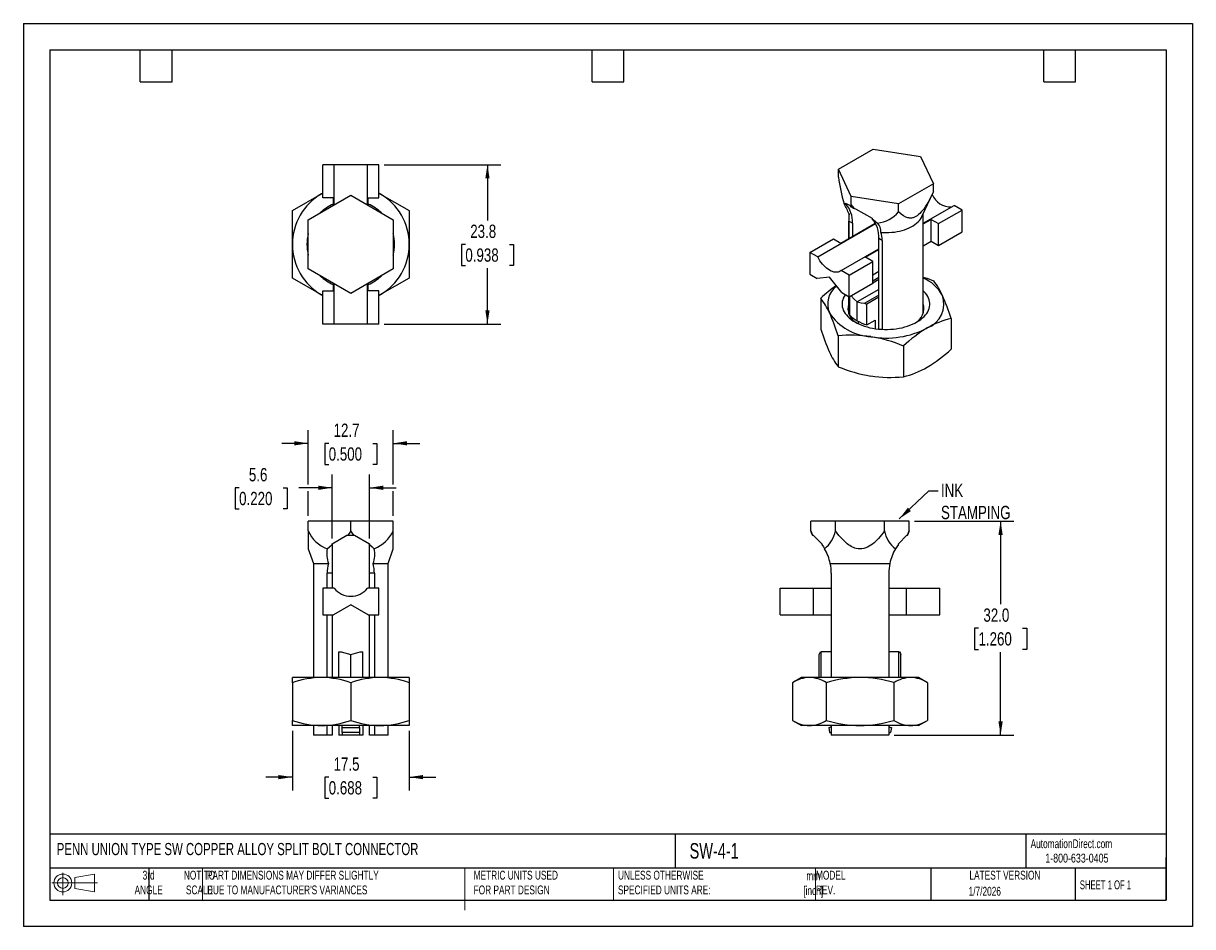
# Model space of a CAD drawing. Header units: millimetres. Extents: x 0 to 175, y 0 to 135.
import ezdxf

# ---------------------------------------------------------------- set-up
doc = ezdxf.new("R2010")
doc.units = ezdxf.units.MM
doc.header["$LTSCALE"] = 0.625
doc.linetypes.add('CENTERX2', pattern=[20.32, 12.7, -2.54, 2.54, -2.54])
doc.layers.add('DIMENSIONS', color=140, linetype='Continuous', lineweight=25)
doc.layers.add('TEXT', color=140, linetype='Continuous', lineweight=25)
doc.layers.add('SLD-DEFPOINTS', color=7, linetype='Continuous')
doc.styles.add('SLDTEXTSTYLE0', font='TXT', dxfattribs={"width": 0.7})
doc.styles.add('SLDTEXTSTYLE1', font='TXT', dxfattribs={"width": 0.65})
doc.styles.add('SLDTEXTSTYLE2', font='TXT', dxfattribs={"width": 0.75})
doc.dimstyles.new('SLDDIMSTYLE0', dxfattribs={"dimtxt": 1.984375, "dimasz": 2.06375, "dimexe": 0, "dimexo": 0.0625, "dimgap": 0.496094, "dimtad": 0, "dimtih": 1, "dimtoh": 1, "dimdec": 1, "dimrnd": 1e-09, "dimzin": 12, "dimdsep": 46, "dimtxsty": 'SLDTEXTSTYLE2', "dimsah": 1, "dimcen": 0.09, "dimadec": 0, "dimazin": 3, "dimtfac": 1, "dimtdec": 1, "dimtmove": 0, "dimatfit": 0, "dimfxl": 0, "dimfrac": 2, "dimtolj": 1, "dimtzin": 12, "dimarcsym": 0})
doc.dimstyles.new('SLDDIMSTYLE1', dxfattribs={"dimtxt": 0.18, "dimasz": 2.06375, "dimexe": 0, "dimexo": 0.0625, "dimgap": 0, "dimtad": 0, "dimtih": 1, "dimtoh": 1, "dimdec": 0, "dimrnd": 1e-09, "dimzin": 0, "dimdsep": 46, "dimtxsty": 'Standard', "dimsah": 1, "dimcen": 0.09, "dimadec": 0, "dimazin": 0, "dimtfac": 2.06375, "dimtdec": 0, "dimtofl": 0, "dimtmove": 0, "dimatfit": 3, "dimfxl": 0, "dimfrac": 2, "dimtolj": 1, "dimtzin": 0, "dimarcsym": 0})
doc.dimstyles.new('SLDDIMSTYLE2', dxfattribs={"dimtxt": 1.984375, "dimasz": 2.06375, "dimexe": 0, "dimexo": 0.0625, "dimgap": 0.496094, "dimtad": 0, "dimtih": 1, "dimtoh": 1, "dimdec": 1, "dimrnd": 1e-09, "dimzin": 12, "dimdsep": 46, "dimtxsty": 'SLDTEXTSTYLE2', "dimsah": 1, "dimcen": 0.09, "dimadec": 0, "dimazin": 3, "dimtfac": 1, "dimtdec": 1, "dimtofl": 0, "dimtmove": 0, "dimatfit": 3, "dimfxl": 0, "dimfrac": 2, "dimtolj": 1, "dimtzin": 12, "dimarcsym": 0})
doc.dimstyles.new('SLDDIMSTYLE3', dxfattribs={"dimtxt": 1.984375, "dimasz": 2.06375, "dimexe": 0, "dimexo": 0.0625, "dimgap": 0.496094, "dimtad": 0, "dimtih": 1, "dimtoh": 1, "dimdec": 1, "dimrnd": 1e-09, "dimzin": 4, "dimdsep": 46, "dimtxsty": 'SLDTEXTSTYLE2', "dimsah": 1, "dimcen": 0.09, "dimadec": 0, "dimazin": 1, "dimtfac": 1, "dimtdec": 1, "dimtofl": 0, "dimtmove": 0, "dimatfit": 3, "dimfxl": 0, "dimfrac": 2, "dimtolj": 1, "dimtzin": 12, "dimarcsym": 0})

# ---------------------------------------------------------------- blocks, each defined once
blk = doc.blocks.new('Block11')
at = {"color": 7, "linetype": 'Continuous', "lineweight": 18}
for p, q in [((0, 1.8), (6.8, 1.8)), ((1.62, 3.32), (1.62, 0)), ((3.42, 2.6), (6.36, 3.14)), ((3.42, 1), (3.42, 2.6)), ((6.36, 3.14), (6.36, 0.46)), ((3.42, 1), (6.36, 0.46))]:
    blk.add_line(p, q, dxfattribs=at)
for radius in [1.34, 0.804]:
    blk.add_circle((1.62, 1.8), radius, dxfattribs=at)
blk = doc.blocks.new('Block12')
at = {"layer": 'SLD-DEFPOINTS'}
blk.add_blockref('Block11', (0, 0), dxfattribs=at)
blk = doc.blocks.new('_D')
at = {"layer": 'DIMENSIONS'}
for p, q in [((40.17, 29.24), (40.17, 20.35)), ((57.63, 29.24), (57.63, 20.35)), ((40.17, 22.34), (36.2, 22.34)), ((45.6, 22.32), (45, 22.32)), ((45, 22.32), (45, 19.17)), ((52.2, 22.32), (52.8, 22.32)), ((52.8, 22.32), (52.8, 19.17)), ((57.63, 22.34), (61.6, 22.34)), ((45, 19.17), (45.6, 19.17)), ((52.8, 19.17), (52.2, 19.17))]:
    blk.add_line(p, q, dxfattribs=at)
for points in [[(40.17, 22.34), (38.1, 22.65), (38.1, 22.02)], [(57.63, 22.34), (59.69, 22.02), (59.69, 22.65)]]:
    blk.add_solid(points, dxfattribs=at)
at = {"layer": 'DIMENSIONS', "char_height": 1.984, "attachment_point": 1, "style": 'SLDTEXTSTYLE2'}
for s, insert in [('17.5', (46.33, 25.28)), ('0.688', (45.6, 21.73))]:
    blk.add_mtext(s, dxfattribs=dict(at, insert=insert))
blk = doc.blocks.new('_D_1')
at = {"layer": 'DIMENSIONS'}
for p, q in [((42.55, 66.04), (42.55, 74.19)), ((55.25, 66.04), (55.25, 74.19)), ((42.55, 72.2), (38.58, 72.2)), ((45.6, 72.19), (45, 72.19)), ((45, 72.19), (45, 69.04)), ((52.2, 72.19), (52.8, 72.19)), ((52.8, 72.19), (52.8, 69.04)), ((55.25, 72.2), (59.22, 72.2)), ((45, 69.04), (45.6, 69.04)), ((52.8, 69.04), (52.2, 69.04)), ((42.55, 61.38), (42.55, 65.08)), ((55.25, 61.38), (55.25, 65.08))]:
    blk.add_line(p, q, dxfattribs=at)
for points in [[(42.55, 72.2), (40.49, 72.52), (40.49, 71.89)], [(55.25, 72.2), (57.31, 71.89), (57.31, 72.52)]]:
    blk.add_solid(points, dxfattribs=at)
at = {"layer": 'DIMENSIONS', "char_height": 1.984, "attachment_point": 1, "style": 'SLDTEXTSTYLE2'}
for s, insert in [('12.7', (46.33, 75.15)), ('0.500', (45.6, 71.6))]:
    blk.add_mtext(s, dxfattribs=dict(at, insert=insert))
blk = doc.blocks.new('_D_2')
at = {"layer": 'DIMENSIONS'}
for p, q in [((46.1, 57.97), (46.1, 67.55)), ((51.69, 57.97), (51.69, 67.55)), ((32.22, 65.55), (31.61, 65.55)), ((31.61, 65.55), (31.61, 62.4)), ((38.81, 65.55), (39.42, 65.55)), ((39.42, 65.55), (39.42, 62.4)), ((46.1, 65.56), (41.16, 65.56)), ((51.69, 65.56), (55.66, 65.56)), ((31.61, 62.4), (32.22, 62.4)), ((39.42, 62.4), (38.81, 62.4))]:
    blk.add_line(p, q, dxfattribs=at)
for points in [[(46.1, 65.56), (44.04, 65.88), (44.04, 65.24)], [(51.69, 65.56), (53.76, 65.24), (53.76, 65.88)]]:
    blk.add_solid(points, dxfattribs=at)
at = {"layer": 'DIMENSIONS', "char_height": 1.984, "attachment_point": 1, "style": 'SLDTEXTSTYLE2'}
for s, insert in [('5.6', (33.68, 68.51)), ('0.220', (32.22, 64.95))]:
    blk.add_mtext(s, dxfattribs=dict(at, insert=insert))
blk = doc.blocks.new('_D_3')
at = {"layer": 'DIMENSIONS'}
for p, q in [((53.86, 113.83), (71.29, 113.83)), ((69.31, 113.83), (69.31, 105.5)), ((66.01, 101.91), (65.41, 101.91)), ((65.41, 101.91), (65.41, 98.76)), ((72.61, 101.91), (73.21, 101.91)), ((73.21, 101.91), (73.21, 98.76)), ((65.41, 98.76), (66.01, 98.76)), ((69.31, 90.02), (69.31, 98.36)), ((73.21, 98.76), (72.61, 98.76)), ((53.86, 90.02), (71.29, 90.02))]:
    blk.add_line(p, q, dxfattribs=at)
for points in [[(69.31, 113.83), (68.99, 111.77), (69.63, 111.77)], [(69.31, 90.02), (69.63, 92.09), (68.99, 92.09)]]:
    blk.add_solid(points, dxfattribs=at)
at = {"layer": 'DIMENSIONS', "char_height": 1.984, "attachment_point": 1, "style": 'SLDTEXTSTYLE2'}
for s, insert in [('23.8', (66.74, 104.87)), ('0.938', (66.01, 101.32))]:
    blk.add_mtext(s, dxfattribs=dict(at, insert=insert))
blk = doc.blocks.new('_D_4')
at = {"layer": 'DIMENSIONS'}
for p, q in [((133.08, 60.59), (147.93, 60.59)), ((145.95, 60.59), (145.95, 48.16)), ((142.65, 44.57), (142.04, 44.57)), ((142.04, 44.57), (142.04, 41.42)), ((149.24, 44.57), (149.85, 44.57)), ((149.85, 44.57), (149.85, 41.42)), ((142.04, 41.42), (142.65, 41.42)), ((145.95, 28.59), (145.95, 41.02)), ((149.85, 41.42), (149.24, 41.42)), ((130.05, 28.59), (147.93, 28.59))]:
    blk.add_line(p, q, dxfattribs=at)
for points in [[(145.95, 60.59), (145.63, 58.53), (146.26, 58.53)], [(145.95, 28.59), (146.26, 30.65), (145.63, 30.65)]]:
    blk.add_solid(points, dxfattribs=at)
at = {"layer": 'DIMENSIONS', "char_height": 1.984, "attachment_point": 1, "style": 'SLDTEXTSTYLE2'}
for s, insert in [('32.0', (143.38, 47.53)), ('1.260', (142.65, 43.98))]:
    blk.add_mtext(s, dxfattribs=dict(at, insert=insert))

msp = doc.modelspace()

# ---------------------------------------------------------------- linework, layer by layer
at = {"color": 7, "linetype": 'Continuous'}
for p, q in [((0, 134.94), (0, 0)), ((0, 134.94), (174.63, 134.94)), ((174.63, 134.94), (174.63, 0)), ((174.63, 0), (0, 0))]:
    msp.add_line(p, q, dxfattribs=at)
for p, q in [((121.74, 113.18), (126.93, 116.17)), ((126.93, 116.17), (134.01, 115.07)), ((44.73, 108.87), (44.73, 113.83)), ((46.42, 113.83), (44.73, 113.83)), ((46.42, 107.83), (46.42, 113.83)), ((51.38, 113.83), (46.42, 113.83)), ((51.38, 107.83), (51.38, 113.83)), ((53.07, 113.83), (51.38, 113.83)), ((53.07, 108.87), (53.07, 113.83)), ((134.01, 115.07), (135.91, 110.99)), ((123.64, 109.09), (121.74, 113.18)), ((121.74, 111.98), (121.74, 113.18)), ((135.91, 110.99), (130.72, 107.99)), ((135.91, 109.79), (135.91, 110.99)), ((40.17, 106.97), (44.53, 109.49)), ((42.55, 105.59), (48.9, 109.26)), ((44.53, 109.49), (44.73, 109.6)), ((44.53, 109.49), (44.73, 109.6)), ((46.3, 108.87), (44.73, 108.87)), ((46.3, 107.76), (46.3, 108.87)), ((48.9, 109.26), (55.25, 105.59)), ((51.5, 108.87), (53.07, 108.87)), ((51.5, 107.76), (51.5, 108.87)), ((53.07, 109.6), (53.26, 109.49)), ((53.07, 109.6), (53.26, 109.49)), ((53.26, 109.49), (57.63, 106.97)), ((123.64, 107.89), (123.64, 109.09)), ((130.72, 107.99), (123.64, 109.09)), ((134.19, 106.07), (135.91, 109.79)), ((40.17, 101.93), (40.17, 106.97)), ((57.63, 106.97), (57.63, 101.93)), ((122.8, 108.1), (123.47, 107.71)), ((122.8, 108.01), (122.8, 108.1)), ((123.27, 106.57), (123.27, 102.81)), ((123.47, 107.71), (123.51, 107.63)), ((124.13, 107.27), (124.28, 107.25)), ((124.28, 107.25), (126.75, 105.82)), ((130.72, 106.79), (130.72, 107.99)), ((134.38, 105.07), (138.99, 107.74)), ((136.68, 105.02), (140.19, 107.05)), ((140.19, 107.05), (138.99, 107.74)), ((140.19, 103.81), (140.19, 107.05)), ((42.55, 98.26), (42.55, 105.59)), ((55.25, 105.59), (55.25, 98.26)), ((118.65, 100.04), (127.28, 105.02)), ((122.07, 102.12), (127.24, 105.1)), ((123.81, 105.1), (123.29, 105.4)), ((123.29, 102.82), (123.29, 105.4)), ((123.81, 105.1), (123.81, 103.12)), ((126.75, 105.82), (126.75, 105.73)), ((134.38, 91.55), (134.38, 106.48)), ((134.38, 104.97), (135.58, 105.66)), ((135.58, 105.66), (136.68, 105.02)), ((135.58, 102.42), (135.58, 105.66)), ((136.68, 101.78), (136.68, 105.02)), ((136.68, 101.78), (140.19, 103.81)), ((40.17, 96.89), (40.17, 101.93)), ((42.55, 101.93), (42.35, 101.93)), ((55.25, 101.93), (55.45, 101.93)), ((57.63, 101.93), (57.63, 96.89)), ((117.46, 100.73), (120.97, 102.76)), ((120.97, 102.76), (122.07, 102.12)), ((128.28, 102.52), (127.76, 102.82)), ((127.76, 89.27), (127.76, 102.82)), ((128.28, 102.52), (128.28, 89.23)), ((134.38, 101.73), (135.58, 102.42)), ((135.58, 102.42), (136.68, 101.78)), ((117.46, 100.73), (117.46, 97.49)), ((118.65, 100.04), (117.46, 100.73)), ((122.16, 98.02), (127.76, 101.25)), ((125.75, 99.99), (127.76, 101.15)), ((126.86, 99.35), (125.75, 99.99)), ((48.9, 94.6), (42.55, 98.26)), ((55.25, 98.26), (48.9, 94.6)), ((123.35, 97.33), (122.16, 98.02)), ((123.35, 97.33), (126.86, 99.35)), ((126.86, 96.11), (126.86, 99.35)), ((126.86, 97.39), (127.76, 97.91)), ((44.53, 94.37), (40.17, 96.89)), ((46.3, 94.98), (46.3, 96.1)), ((51.5, 94.98), (51.5, 96.1)), ((57.63, 96.89), (53.26, 94.37)), ((117.46, 97.49), (118.57, 96.85)), ((120.4, 97.01), (118.57, 96.85)), ((122.24, 94.73), (120.4, 97.01)), ((123.35, 94.09), (123.35, 97.33)), ((123.35, 94.09), (126.86, 96.11)), ((127.76, 96.96), (126.86, 96.44)), ((127.76, 96.66), (126.86, 96.14)), ((44.73, 94.26), (44.53, 94.37)), ((44.73, 94.25), (44.53, 94.37)), ((44.73, 90.02), (44.73, 94.98)), ((44.73, 94.98), (46.3, 94.98)), ((46.42, 90.02), (46.42, 96.03)), ((51.38, 90.02), (51.38, 96.03)), ((53.07, 94.98), (51.5, 94.98)), ((53.07, 90.02), (53.07, 94.98)), ((53.26, 94.37), (53.07, 94.26)), ((53.26, 94.37), (53.07, 94.25)), ((122.24, 94.73), (123.35, 94.09)), ((127.76, 95.19), (124.52, 93.32)), ((127.76, 94.34), (125.65, 93.12)), ((119.08, 93.87), (119.08, 89.27)), ((123.27, 94.14), (123.27, 91.55)), ((123.29, 91.49), (123.29, 94.12)), ((123.45, 91.36), (123.45, 94.14)), ((124.52, 90.52), (124.52, 93.32)), ((127.76, 94.04), (125.98, 93.01)), ((125.98, 89.9), (125.98, 93.01)), ((123.81, 91.01), (123.81, 90.74)), ((138.56, 90.86), (138.56, 86.26)), ((46.42, 90.02), (44.73, 90.02)), ((51.38, 90.02), (46.42, 90.02)), ((53.07, 90.02), (51.38, 90.02)), ((124.69, 90.42), (124.69, 90.07)), ((125.98, 89.9), (127.22, 90.62)), ((127.22, 90.62), (127.22, 89.33)), ((121.69, 88.25), (121.69, 83.65)), ((131.43, 86.74), (131.43, 82.15)), ((42.55, 59.12), (42.55, 60.59)), ((48.9, 60.59), (42.55, 60.59)), ((48.9, 59.12), (48.9, 60.59)), ((55.25, 60.59), (48.9, 60.59)), ((55.25, 59.12), (55.25, 60.59)), ((117.62, 59.12), (117.62, 60.59)), ((121.29, 60.59), (117.62, 60.59)), ((121.29, 59.12), (121.29, 60.59)), ((128.62, 60.59), (121.29, 60.59)), ((128.62, 59.12), (128.62, 60.59)), ((132.29, 60.59), (128.62, 60.59)), ((132.29, 59.12), (132.29, 60.59)), ((46.1, 57.17), (48.33, 58.46)), ((48.33, 58.46), (48.46, 58.46)), ((48.46, 58.46), (49.34, 58.46)), ((49.34, 58.46), (49.47, 58.46)), ((49.47, 58.46), (51.69, 57.17)), ((117.62, 59.12), (117.87, 58.46)), ((117.87, 58.46), (117.88, 58.46)), ((117.88, 58.46), (117.95, 58.46)), ((117.95, 58.46), (119.24, 57.17)), ((130.68, 57.17), (131.96, 58.46)), ((131.96, 58.46), (132.03, 58.46)), ((132.03, 58.46), (132.05, 58.46)), ((132.05, 58.46), (132.29, 59.12)), ((42.55, 56.42), (43.34, 54.24)), ((46.1, 57.07), (46.1, 57.17)), ((46.1, 57.07), (46.1, 52.79)), ((51.69, 57.17), (51.69, 57.07)), ((51.69, 52.79), (51.69, 57.07)), ((54.46, 54.24), (55.25, 56.42)), ((119.24, 57.17), (119.24, 57.07)), ((130.68, 57.07), (130.68, 57.17)), ((43.34, 54.24), (43.34, 37.22)), ((43.34, 54.24), (45.56, 54.24)), ((52.24, 54.24), (54.46, 54.24)), ((54.46, 37.22), (54.46, 54.24)), ((120.51, 54.24), (129.4, 54.24)), ((46.1, 52.79), (45.37, 52.79)), ((45.37, 50.56), (45.37, 52.79)), ((46.1, 52.79), (46.1, 50.56)), ((52.42, 52.79), (51.69, 52.79)), ((51.69, 50.56), (51.69, 52.79)), ((52.42, 52.79), (52.42, 50.56)), ((120.66, 52.79), (120.66, 37.22)), ((129.25, 52.79), (129.25, 37.22)), ((44.73, 50.56), (44.73, 46.59)), ((46.42, 50.56), (44.73, 50.56)), ((53.07, 50.56), (51.38, 50.56)), ((53.07, 46.59), (53.07, 50.56)), ((113.05, 46.59), (113.05, 50.56)), ((113.05, 50.56), (118.01, 50.56)), ((118.01, 46.59), (118.01, 50.56)), ((118.01, 50.56), (120.66, 50.56)), ((129.25, 50.56), (131.9, 50.56)), ((131.9, 50.56), (136.86, 50.56)), ((131.9, 46.59), (131.9, 50.56)), ((136.86, 46.59), (136.86, 50.56)), ((48.9, 48.08), (46.31, 46.59)), ((51.49, 46.59), (48.9, 48.08)), ((44.73, 46.59), (46.31, 46.59)), ((45.37, 37.22), (45.37, 46.59)), ((46.1, 46.59), (46.1, 37.22)), ((51.49, 46.59), (53.07, 46.59)), ((51.69, 37.22), (51.69, 46.59)), ((52.42, 46.59), (52.42, 37.22)), ((113.05, 46.59), (118.01, 46.59)), ((118.01, 46.59), (120.66, 46.59)), ((129.25, 46.59), (131.9, 46.59)), ((131.9, 46.59), (136.86, 46.59)), ((47.11, 37.22), (47.11, 41.03)), ((47.11, 41.03), (47.48, 41.03)), ((47.48, 41.03), (48.9, 40.65)), ((48.9, 40.65), (50.32, 41.03)), ((48.9, 37.22), (48.9, 40.65)), ((50.32, 41.03), (50.69, 41.03)), ((50.69, 37.22), (50.69, 41.03)), ((118.87, 37.22), (118.87, 40.65)), ((119.04, 41.03), (119.14, 41.03)), ((119.14, 37.22), (119.14, 41.03)), ((120.66, 41.03), (119.14, 41.03)), ((130.77, 41.03), (129.25, 41.03)), ((130.77, 37.22), (130.77, 41.03)), ((130.77, 41.03), (130.87, 41.03)), ((131.04, 37.22), (131.04, 40.65)), ((40.17, 36.44), (40.17, 37.22)), ((44.53, 37.22), (40.17, 37.22)), ((53.26, 37.22), (44.53, 37.22)), ((57.63, 37.22), (53.26, 37.22)), ((57.63, 37.22), (57.63, 36.44)), ((116.23, 37.22), (114.87, 36.44)), ((117.4, 37.22), (116.23, 37.22)), ((124.96, 37.22), (117.4, 37.22)), ((132.52, 37.22), (124.96, 37.22)), ((133.69, 37.22), (132.52, 37.22)), ((135.04, 36.44), (133.69, 37.22)), ((40.17, 36.44), (40.17, 30.81)), ((48.9, 36.44), (48.9, 30.81)), ((57.63, 36.44), (57.63, 30.81)), ((114.87, 36.44), (114.87, 30.81)), ((119.92, 36.44), (119.92, 30.81)), ((130, 36.44), (130, 30.81)), ((135.04, 36.44), (135.04, 30.81)), ((40.17, 30.03), (40.17, 30.81)), ((44.53, 30.03), (40.17, 30.03)), ((43.34, 30.03), (43.34, 28.59)), ((53.26, 30.03), (44.53, 30.03)), ((45.37, 28.59), (45.37, 30.03)), ((46.1, 30.03), (46.1, 28.59)), ((47.11, 30.03), (47.11, 28.59)), ((47.62, 29.74), (47.62, 30.03)), ((47.62, 29.74), (50.18, 29.74)), ((47.62, 28.99), (47.62, 29.74)), ((50.18, 29.74), (50.18, 30.03)), ((50.18, 29.74), (50.18, 28.99)), ((50.69, 30.03), (50.69, 28.59)), ((51.69, 28.59), (51.69, 30.03)), ((52.42, 30.03), (52.42, 28.59)), ((57.63, 30.03), (53.26, 30.03)), ((54.46, 28.59), (54.46, 30.03)), ((57.63, 30.81), (57.63, 30.03)), ((114.87, 30.81), (116.23, 30.03)), ((117.4, 30.03), (116.23, 30.03)), ((124.96, 30.03), (117.4, 30.03)), ((120.28, 29.74), (120.41, 28.99)), ((120.66, 30.03), (120.66, 28.59)), ((132.52, 30.03), (124.96, 30.03)), ((129.25, 30.03), (129.25, 28.59)), ((129.64, 29.74), (129.51, 28.99)), ((133.69, 30.03), (132.52, 30.03)), ((133.69, 30.03), (135.04, 30.81)), ((45.37, 28.59), (43.34, 28.59)), ((46.1, 28.59), (45.37, 28.59)), ((47.62, 28.59), (47.11, 28.59)), ((50.18, 28.99), (47.62, 28.99)), ((47.62, 28.99), (47.62, 28.59)), ((50.18, 28.59), (47.62, 28.59)), ((50.18, 28.99), (50.18, 28.59)), ((50.69, 28.59), (50.18, 28.59)), ((52.42, 28.59), (51.69, 28.59)), ((54.46, 28.59), (52.42, 28.59)), ((129.25, 28.59), (120.66, 28.59))]:
    msp.add_line(p, q)
at = {"color": 140, "linetype": 'Continuous', "lineweight": 18}
for p, q in [((26.77, 8.73), (26.77, 3.97)), ((65.93, 8.73), (65.93, 3.97)), ((65.93, 7.25), (65.93, 2.48)), ((88.12, 8.73), (88.12, 3.97)), ((118.31, 8.73), (118.31, 3.97))]:
    msp.add_line(p, q, dxfattribs=at)
at = {"flags": 128}
for points in [[(135.91, 109.79), (135.74, 109.44), (135.58, 109.12), (135.43, 108.8), (135.27, 108.51), (135.11, 108.23), (134.96, 107.96), (134.8, 107.71), (134.63, 107.44), (134.46, 107.2), (134.28, 106.98), (134.11, 106.77), (133.91, 106.56), (133.71, 106.37), (133.51, 106.21), (133.31, 106.08), (133.1, 105.98), (132.9, 105.91), (132.77, 105.88), (132.63, 105.86), (132.5, 105.85), (132.36, 105.85), (132.23, 105.87), (132.09, 105.9), (131.95, 105.94), (131.81, 105.99), (131.45, 106.18), (131.09, 106.45), (130.72, 106.79)], [(122.59, 107.97), (122.7, 108.01), (122.8, 108.01)], [(123.64, 107.89), (123.57, 107.74), (123.51, 107.63)], [(124.13, 107.27), (123.85, 107.61), (123.64, 107.89)], [(126.75, 105.73), (127.22, 105.38), (127.55, 105.11)], [(128.04, 103.72), (128.45, 103.7), (128.86, 103.69), (129.27, 103.7), (129.68, 103.73), (130.09, 103.77), (130.48, 103.84), (130.87, 103.92), (131.25, 104.01), (131.61, 104.12), (131.96, 104.25), (132.29, 104.39), (132.6, 104.55), (132.89, 104.71), (133.16, 104.89), (133.41, 105.09), (133.63, 105.29), (133.82, 105.5), (133.99, 105.71), (134.13, 105.94), (134.19, 106.07)], [(122.16, 98.02), (122.01, 97.91), (121.84, 97.83), (121.67, 97.78), (121.48, 97.75), (121.27, 97.76), (121.06, 97.79), (120.85, 97.85), (120.63, 97.94), (120.4, 98.06), (120.18, 98.2), (119.96, 98.36), (119.74, 98.55), (119.53, 98.76), (119.33, 98.99), (119.14, 99.23), (118.96, 99.49), (118.8, 99.76), (118.65, 100.04)], [(134.38, 97.05), (134.96, 96.86), (135.95, 96.48)], [(122.76, 94.43), (122.73, 94.39), (122.58, 94.14), (122.46, 93.9), (122.37, 93.64), (122.31, 93.39), (122.28, 93.13), (122.28, 92.87), (122.31, 92.61), (122.37, 92.36), (122.46, 92.11), (122.58, 91.86), (122.73, 91.61), (122.91, 91.38), (123.12, 91.15), (123.35, 90.93), (123.61, 90.72), (123.89, 90.52), (124.19, 90.33), (124.52, 90.15), (124.87, 89.99), (125.23, 89.84), (125.61, 89.71), (126.01, 89.59), (126.42, 89.48), (126.84, 89.4), (127.27, 89.33), (127.71, 89.28), (128.15, 89.24), (128.6, 89.22), (129.05, 89.22), (129.49, 89.24), (129.94, 89.28), (130.37, 89.33), (130.8, 89.4), (131.23, 89.48), (131.64, 89.59), (132.03, 89.71), (132.41, 89.84), (132.78, 89.99), (133.13, 90.15), (133.45, 90.33)], [(133.45, 90.33), (133.76, 90.52), (134.04, 90.72), (134.3, 90.93), (134.53, 91.15), (134.74, 91.38), (134.91, 91.61), (135.06, 91.86), (135.19, 92.11), (135.28, 92.36), (135.34, 92.61), (135.37, 92.87), (135.37, 93.13), (135.34, 93.39), (135.28, 93.64), (135.19, 93.9), (135.06, 94.14), (134.91, 94.39), (134.74, 94.62), (134.53, 94.85), (134.38, 95)], [(123.65, 94.26), (124.1, 93.73), (124.52, 93.32)], [(124.52, 93.32), (125.13, 93.19), (125.65, 93.12)], [(42.55, 59.12), (42.55, 58.81), (42.55, 58.53), (42.55, 58.26), (42.55, 58), (42.55, 57.77), (42.55, 57.55), (42.55, 57.36), (42.55, 57.15), (42.55, 56.98), (42.55, 56.82), (42.55, 56.69), (42.55, 56.57), (42.55, 56.49), (42.55, 56.44), (42.55, 56.42)], [(48.9, 59.12), (48.65, 58.74), (48.46, 58.46)], [(49.34, 58.46), (49.09, 58.82), (48.9, 59.12)], [(55.25, 56.42), (55.25, 56.42), (55.25, 56.44), (55.25, 56.49), (55.25, 56.55), (55.25, 56.62), (55.25, 56.7), (55.25, 56.81), (55.25, 56.92), (55.25, 57.06), (55.25, 57.21), (55.25, 57.37), (55.25, 57.86), (55.25, 58.44), (55.25, 59.12)], [(117.88, 58.46), (117.73, 58.82), (117.62, 59.12)], [(128.62, 59.12), (128.39, 58.81), (128.17, 58.53), (127.94, 58.26), (127.72, 58), (127.5, 57.77), (127.28, 57.55), (127.06, 57.36), (126.82, 57.15), (126.57, 56.98), (126.33, 56.82), (126.09, 56.69), (125.8, 56.57), (125.52, 56.49), (125.23, 56.44), (124.95, 56.42), (124.66, 56.44), (124.38, 56.49), (124.19, 56.55), (124, 56.62), (123.81, 56.7), (123.61, 56.81), (123.42, 56.92), (123.23, 57.06), (123.03, 57.21), (122.83, 57.37), (122.33, 57.86), (121.81, 58.44), (121.29, 59.12)], [(132.29, 59.12), (132.15, 58.74), (132.03, 58.46)], [(45.39, 56.45), (45.78, 56.8), (46.1, 57.07)], [(51.69, 57.07), (52.11, 56.73), (52.41, 56.45)], [(119.24, 57.07), (119.48, 56.73), (119.65, 56.45)], [(130.68, 57.07), (130.44, 56.73), (130.26, 56.45)], [(118.87, 40.65), (118.93, 40.87), (119.04, 41.03)], [(130.87, 41.03), (131.01, 40.82), (131.04, 40.65)]]:
    msp.add_lwpolyline(points, dxfattribs=at)
for centre, radius, start, end in [((143.52, 114.5), 21.93, 186.6033, 197.3173), ((48.9, 101.93), 8.73, 120, 180), ((48.9, 101.93), 8.73, 0, 60), ((138.5, 110.58), 3.04, 203.5373, 272.7438), ((48.9, 101.93), 6.55, 113.4267, 134.1411), ((48.9, 101.93), 6.55, 45.8589, 66.5733), ((103.93, 98.07), 21.13, 23.3558, 27.9503), ((119.81, 105.35), 4.01, 356.4778, 41.6843), ((127.15, 113.23), 6.68, 236.9061, 243.0992), ((127.08, 109.81), 4.73, 275.7732, 320.3369), ((137.76, 105.53), 14.47, 176.3571, 180.4966), ((123.81, 103.08), 3.96, 356.1794, 41.9827), ((126.35, 103.91), 1.7, 353.7295, 44.9706), ((48.9, 101.93), 6.55, 165.8589, 180), ((48.9, 101.93), 6.55, 0, 14.1411), ((125.11, 102.52), 3.17, 0.1247, 22.3824), ((48.9, 101.93), 8.73, 180, 240), ((48.9, 101.93), 6.55, 180, 194.1411), ((48.9, 101.93), 8.73, 300, 0), ((48.9, 101.93), 6.55, 345.8589, 0), ((48.9, 101.93), 6.55, 225.8589, 246.5733), ((48.9, 101.93), 6.55, 293.4267, 314.1411), ((132.16, 91.53), 5.8, 28.6153, 67.5459), ((127.66, 90.03), 10.51, 24.0376, 37.8977), ((133.93, 78), 21.73, 125.1802, 133.0819), ((123.51, 93.01), 3.39, 127.43, 202.8277), ((133.62, 93.04), 3.86, 290.988, 19.2151), ((107.59, 81.11), 32.47, 17.4736, 23.9822), ((110.94, 87.51), 10.33, 23.9196, 38.0158), ((125.58, 92.34), 2.43, 161.983, 243.8255), ((128.33, 100.72), 8.06, 250.544, 253.03), ((132.04, 92.35), 2.46, 296.6919, 17.4997), ((127.02, 96.05), 7.93, 213.3024, 266.703), ((91.62, 78.84), 31.51, 17.3746, 24.0812), ((126.73, 94.45), 4.51, 223.2756, 240.6834), ((141.66, 77.9), 13.32, 103.4529, 120.016), ((149.16, 98.68), 31.51, 197.3746, 204.0812), ((127.99, 96.63), 7.02, 240.44, 253.3887), ((128.84, 101.35), 13.42, 260.2465, 297.3396), ((145.92, 71.28), 21.19, 121.0345, 133.1389), ((123.65, 68.32), 20.03, 81.6461, 95.6147), ((122.94, 66.2), 22.23, 67.5268, 80.6094), ((129.83, 90.02), 10.33, 203.9196, 218.0158), ((124.07, 101.72), 21.19, 301.0345, 313.1389), ((130.19, 104.19), 22.23, 247.5268, 260.6094), ((129.47, 102.08), 20.03, 261.6461, 275.6147), ((128.33, 95.1), 13.32, 283.4529, 300.016), ((47.05, 61.07), 4.91, 203.4052, 250.1825), ((50.35, 61.49), 5.44, 292.2483, 334.164), ((116.65, 60.13), 4.75, 309.1887, 347.6546), ((132.62, 59.74), 4.04, 188.7905, 234.3662), ((49.41, 55.66), 4.1, 168.7881, 200.2424), ((48.33, 55.66), 4.16, 339.9962, 10.9734), ((113.52, 52.79), 7.14, 11.7031, 30.8605), ((136.38, 52.8), 7.13, 149.1232, 168.3133), ((50.81, 52.82), 5.44, 164.8547, 180.2747), ((46.98, 52.82), 5.44, 359.7253, 15.1453), ((113.58, 52.8), 7.08, 359.9525, 11.7506), ((136.39, 52.79), 7.14, 168.2969, 180), ((48.9, 52.54), 3.18, 218.6822, 321.3178), ((44.75, 23.38), 13.84, 90.9098, 109.3463), ((44.35, 23.56), 13.66, 70.5286, 89.2152), ((53.48, 23.38), 13.84, 90.9098, 109.3463), ((53.08, 23.56), 13.66, 70.5286, 89.2152), ((117.6, 32.1), 5.13, 92.2811, 122.1032), ((117.22, 32.2), 5.03, 57.5936, 88.0222), ((125.19, 19.02), 18.2, 90.739, 106.849), ((124.76, 19.25), 17.98, 73.0493, 89.3627), ((132.72, 32.1), 5.13, 92.2811, 122.1032), ((132.34, 32.2), 5.03, 57.5936, 88.0222), ((44.72, 43.69), 13.66, 250.5286, 269.2152), ((44.31, 43.87), 13.84, 270.9098, 289.3463), ((53.45, 43.69), 13.66, 250.5286, 269.2152), ((53.04, 43.87), 13.84, 270.9098, 289.3463), ((117.57, 35.06), 5.03, 237.5936, 268.0222), ((117.19, 35.16), 5.13, 272.2811, 302.1032), ((125.16, 48.01), 17.98, 253.0493, 269.3627), ((120.14, 30.49), 0.762, 280, 312.8936), ((124.72, 48.23), 18.2, 270.739, 286.849), ((129.77, 30.49), 0.762, 227.1064, 260), ((132.69, 35.06), 5.03, 237.5936, 268.0222), ((132.31, 35.16), 5.13, 272.2811, 302.1032), ((120.14, 30.49), 1.52, 280, 289.8963), ((129.77, 30.49), 1.52, 250.1037, 260)]:
    msp.add_arc(centre, radius, start, end)
at = {"layer": 'TEXT'}
for p, q in [((3.97, 130.97), (170.66, 130.97)), ((3.97, 130.97), (3.97, 3.97)), ((17.46, 126.21), (17.46, 130.97)), ((22.22, 126.21), (22.22, 130.97)), ((84.93, 126.21), (84.93, 130.97)), ((89.69, 126.21), (89.69, 130.97)), ((152.4, 126.21), (152.4, 130.97)), ((157.16, 126.21), (157.16, 130.97)), ((170.66, 130.97), (170.66, 3.97)), ((17.46, 126.21), (22.22, 126.21)), ((84.93, 126.21), (89.69, 126.21)), ((152.4, 126.21), (157.16, 126.21)), ((170.66, 13.83), (3.97, 13.83)), ((97.35, 13.83), (97.35, 8.73)), ((149.73, 13.83), (149.73, 8.73)), ((170.66, 3.97), (170.66, 10.32)), ((170.66, 8.73), (3.97, 8.73)), ((18.75, 8.73), (18.75, 3.97)), ((135.51, 8.73), (135.51, 3.97)), ((157.09, 8.73), (157.09, 3.97)), ((3.97, 3.97), (170.66, 3.97))]:
    msp.add_line(p, q, dxfattribs=at)

# ---------------------------------------------------------------- block references
at = {"layer": 'SLD-DEFPOINTS'}
msp.add_blockref('Block12', (4.27, 4.72), dxfattribs=at)

# ---------------------------------------------------------------- texts
at = {"layer": 'TEXT', "linetype": 'CENTERX2', "lineweight": 18}
for s, insert, char_height, attachment_point, style in [('INK^JSTAMPING', (137.04, 66.17), 1.9844, 1, 'SLDTEXTSTYLE2'), ('PENN UNION TYPE SW COPPER ALLOY SPLIT BOLT CONNECTOR', (4.98, 12.5), 1.819, 1, 'SLDTEXTSTYLE0'), ('SW-4-1', (99.5, 12.48), 2.315, 1, 'SLDTEXTSTYLE0'), ('AutomationDirect.com', (150.43, 13.05), 1.3229, 1, 'SLDTEXTSTYLE0'), ('1-800-633-0405', (152.62, 10.9), 1.3229, 1, 'SLDTEXTSTYLE2'), ('3rd^JANGLE', (18.71, 8.35), 1.323, 2, 'SLDTEXTSTYLE0'), ('NOT TO^JSCALE', (26.31, 8.35), 1.3229, 2, 'SLDTEXTSTYLE0'), ("PART DIMENSIONS MAY DIFFER SLIGHTLY ^JDUE TO MANUFACTURER'S VARIANCES", (27.41, 8.35), 1.3229, 1, 'SLDTEXTSTYLE0'), ('METRIC UNITS USED ^JFOR PART DESIGN', (67.25, 8.35), 1.3229, 1, 'SLDTEXTSTYLE0'), ('UNLESS OTHERWISE ^JSPECIFIED UNITS ARE:', (88.8, 8.35), 1.3229, 1, 'SLDTEXTSTYLE0'), ('mm^J[inch]', (117.96, 8.25), 1.323, 2, 'SLDTEXTSTYLE0'), ('MODEL ^JREV.', (118.38, 8.35), 1.3229, 1, 'SLDTEXTSTYLE0'), ('LATEST VERSION', (146.6, 8.35), 1.3229, 2, 'SLDTEXTSTYLE0'), ('1/7/2026', (143.59, 5.95), 1.323, 2, 'SLDTEXTSTYLE0'), ('SHEET 1 OF 1', (157.78, 6.91), 1.3229, 1, 'SLDTEXTSTYLE1')]:
    msp.add_mtext(s, dxfattribs=dict(at, insert=insert, char_height=char_height, attachment_point=attachment_point, style=style))

# ---------------------------------------------------------------- dimensions: what is measured, and where the dimension line sits
at = {"layer": 'DIMENSIONS'}
for base, p1, p2, dimstyle, picture, middle in [((69.31, 113.83), (53.07, 90.02), (53.07, 113.83), 'SLDDIMSTYLE2', '_D_3', (69.31, 101.93)), ((145.95, 28.59), (132.29, 60.59), (129.25, 28.59), 'SLDDIMSTYLE3', '_D_4', (145.95, 44.59))]:
    dim = msp.add_linear_dim(base=base, p1=p1, p2=p2, angle=90, dimstyle=dimstyle, dxfattribs=at)
    dim.commit()
    dim.dimension.update_dxf_attribs({"geometry": picture, "text_midpoint": middle, "dimtype": 160})
for base, p1, p2, picture, middle in [((55.25, 72.2), (42.55, 60.59), (55.25, 60.59), '_D_1', (48.9, 72.2)), ((51.69, 65.56), (46.1, 57.17), (51.69, 57.17), '_D_2', (35.52, 65.56)), ((57.63, 22.34), (40.17, 30.03), (57.63, 30.03), '_D', (48.9, 22.34))]:
    dim = msp.add_linear_dim(base=base, p1=p1, p2=p2, dimstyle='SLDDIMSTYLE0', dxfattribs=at)
    dim.commit()
    dim.dimension.update_dxf_attribs({"geometry": picture, "text_midpoint": middle, "dimtype": 160})

# ---------------------------------------------------------------- leaders
at = {"layer": 'TEXT', "linetype": 'CENTERX2', "lineweight": 18}
msp.add_leader([(130.82, 60.92), (135.25, 65.09), (136.64, 65.09)], dimstyle='SLDDIMSTYLE1', dxfattribs=at)

doc.saveas('drawing.dxf')
